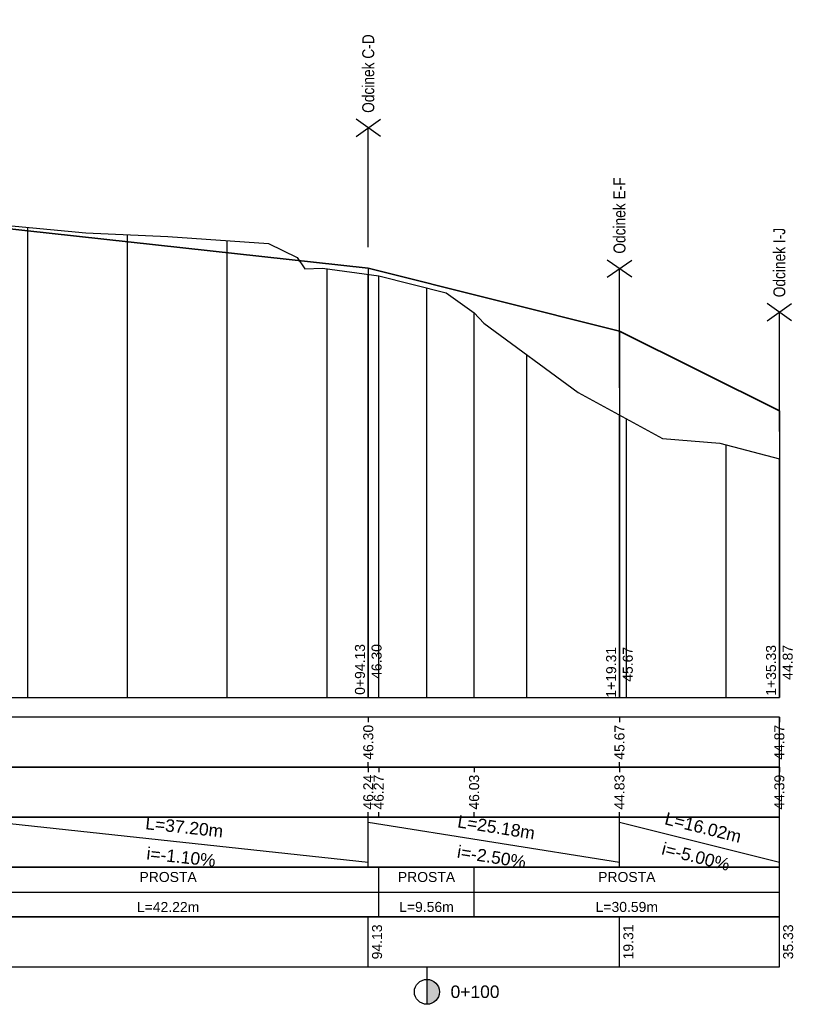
# Model space of a CAD drawing. Header units: metres. Extents: x 0 to 5465380, y 0 to 5925815.
# Tile 137 of 141: x 5465109 to 5465187, y 5925684 to 5925783. Entities that reach past the tile are written whole.
import ezdxf

# ---------------------------------------------------------------- set-up
doc = ezdxf.new("R2010")
doc.units = ezdxf.units.M
for name, color, linetype in [('$DR - opis', 1, 'Continuous'), ('$DR - wymiary', 7, 'Continuous'), ('AecObjExplode_rys 1_Vport_D5A', 7, 'Continuous'), ('AecObjExplode_rys 3_Vport_DDD', 7, 'Continuous'), ('AecObjExplode_rys 4_Vport_E22', 7, 'Continuous'), ('C-DROGI-PROFILE', 7, 'Continuous'), ('C-DROGI-PROFILE-ETYKIETY', 7, 'Continuous'), ('C-DROGI-PROFILE-WIDOKI', 7, 'Continuous'), ('C-DROGI-PROFILE-WIDOKI-ETYKIETY', 7, 'Continuous')]:
    doc.layers.add(name, color=color, linetype=linetype)
doc.styles.add('ARIAL 2', font='ARIALN.TTF')
doc.styles.get("Standard").update_dxf_attribs({"font": 'arial.ttf'})

# ---------------------------------------------------------------- blocks, each defined once
blk = doc.blocks.new('kilometraz')
at = {"linetype": 'ByBlock', "lineweight": -2}
blk.add_hatch(color=0, dxfattribs=at).paths.add_polyline_path([(0, -0.5, 0.414214), (0.5, 0, 0.414214), (0, 0.5)])
at = {"color": 0, "linetype": 'ByBlock', "lineweight": -2}
blk.add_line((0, 0.5), (0, -0.5), dxfattribs=at)
blk.add_circle((0, 0), 0.5, dxfattribs=at)
blk = doc.blocks.new('AecObjExplode_rys 1_Vport_D5A')
at = {"layer": 'C-DROGI-PROFILE', "color": 94, "linetype": 'Continuous', "lineweight": -3}
for p, q in [((5465106.707, 5925762.561), (5465115.825, 5925761.692)), ((5465115.825, 5925761.692), (5465124.025, 5925761.318)), ((5465124.025, 5925761.318), (5465134.109, 5925760.618)), ((5465134.109, 5925760.618), (5465137.005, 5925759.232)), ((5465137.005, 5925759.232), (5465137.757, 5925758.084)), ((5465137.757, 5925758.084), (5465139.527, 5925758.152)), ((5465139.527, 5925758.152), (5465145.17, 5925757.39)), ((5465145.17, 5925757.39), (5465151.928, 5925755.695)), ((5465151.928, 5925755.695), (5465154.73, 5925753.68)), ((5465154.73, 5925753.68), (5465155.696, 5925752.634)), ((5465155.696, 5925752.634), (5465165.167, 5925745.693)), ((5465165.167, 5925745.693), (5465173.588, 5925741.071)), ((5465173.588, 5925741.071), (5465179.337, 5925740.631)), ((5465179.337, 5925740.631), (5465185.318, 5925739.058))]:
    blk.add_line(p, q, dxfattribs=at)
at = {"layer": 'C-DROGI-PROFILE', "color": 190, "linetype": 'Continuous', "lineweight": 35}
for p, q in [((5465106.926, 5925762.235), (5465144.122, 5925758.154)), ((5465144.122, 5925758.154), (5465169.297, 5925751.854)), ((5465169.297, 5925751.854), (5465185.318, 5925743.844))]:
    blk.add_line(p, q, dxfattribs=at)
at = {"layer": 'C-DROGI-PROFILE-ETYKIETY', "color": 7, "linetype": 'Continuous', "lineweight": -3}
for p, q in [((5465144.122, 5925758.154), (5465144.122, 5925715.154)), ((5465169.297, 5925751.854), (5465169.297, 5925715.154)), ((5465185.318, 5925743.844), (5465185.318, 5925715.154))]:
    blk.add_line(p, q, dxfattribs=at)
at = {"layer": 'C-DROGI-PROFILE-WIDOKI', "color": 7, "linetype": 'Continuous', "lineweight": -3}
for p, q in [((5465109.991, 5925715.154), (5465109.991, 5925762.248)), ((5465119.991, 5925715.154), (5465119.991, 5925761.502)), ((5465129.991, 5925715.154), (5465129.991, 5925760.904)), ((5465139.991, 5925715.154), (5465139.991, 5925758.089)), ((5465144.122, 5925715.154), (5465144.122, 5925757.532)), ((5465149.991, 5925715.154), (5465149.991, 5925756.181)), ((5465159.991, 5925715.154), (5465159.991, 5925749.486)), ((5465169.297, 5925715.154), (5465169.297, 5925743.426)), ((5465169.991, 5925715.154), (5465169.991, 5925743.045)), ((5465179.991, 5925715.154), (5465179.991, 5925740.459)), ((5465185.318, 5925715.154), (5465185.318, 5925739.058)), ((5465049.491, 5925715.154), (5465185.318, 5925715.154)), ((5465185.318, 5925713.154), (5465185.318, 5925712.654)), ((5465185.318, 5925708.154), (5465185.318, 5925708.654)), ((5465144.122, 5925698.154), (5465144.122, 5925703.154)), ((5465169.297, 5925698.154), (5465169.297, 5925703.154)), ((5465145.17, 5925693.154), (5465145.17, 5925698.154)), ((5465154.73, 5925693.154), (5465154.73, 5925698.154)), ((5465149.991, 5925688.154), (5465149.991, 5925685.654))]:
    blk.add_line(p, q, dxfattribs=at)
at = {"layer": 'C-DROGI-PROFILE-WIDOKI', "color": 8, "linetype": 'Continuous', "lineweight": -3}
for p, q in [((5465145.17, 5925715.154), (5465145.17, 5925757.39)), ((5465154.73, 5925715.154), (5465154.73, 5925753.68)), ((5465185.318, 5925715.154), (5465185.318, 5925739.058))]:
    blk.add_line(p, q, dxfattribs=at)
at = {"layer": 'C-DROGI-PROFILE-WIDOKI', "color": 4, "linetype": 'Continuous', "lineweight": -3}
for p, q in [((5465144.122, 5925713.154), (5465144.122, 5925712.654)), ((5465169.297, 5925713.154), (5465169.297, 5925712.654)), ((5465144.122, 5925708.154), (5465144.122, 5925708.654)), ((5465169.297, 5925708.154), (5465169.297, 5925708.654)), ((5465106.926, 5925702.654), (5465144.122, 5925698.654)), ((5465144.122, 5925702.654), (5465169.297, 5925698.654)), ((5465169.297, 5925702.654), (5465185.318, 5925698.654)), ((5465102.947, 5925695.654), (5465185.318, 5925695.654))]:
    blk.add_line(p, q, dxfattribs=at)
at = {"layer": 'C-DROGI-PROFILE-WIDOKI', "color": 1, "linetype": 'Continuous', "lineweight": -3}
for p, q in [((5465144.122, 5925708.154), (5465144.122, 5925707.654)), ((5465169.297, 5925708.154), (5465169.297, 5925707.654)), ((5465185.318, 5925708.154), (5465185.318, 5925707.654)), ((5465144.122, 5925703.154), (5465144.122, 5925703.654)), ((5465169.297, 5925703.154), (5465169.297, 5925703.654)), ((5465185.318, 5925703.154), (5465185.318, 5925703.654)), ((5465144.122, 5925688.154), (5465144.122, 5925693.154)), ((5465169.297, 5925688.154), (5465169.297, 5925693.154)), ((5465185.318, 5925688.154), (5465185.318, 5925693.154))]:
    blk.add_line(p, q, dxfattribs=at)
at = {"layer": 'C-DROGI-PROFILE-WIDOKI', "color": 150, "linetype": 'Continuous', "lineweight": -3}
for p, q in [((5465145.17, 5925708.154), (5465145.17, 5925707.654)), ((5465154.73, 5925708.154), (5465154.73, 5925707.654)), ((5465145.17, 5925703.154), (5465145.17, 5925703.654)), ((5465154.73, 5925703.154), (5465154.73, 5925703.654))]:
    blk.add_line(p, q, dxfattribs=at)
at = {"layer": 'C-DROGI-PROFILE-WIDOKI', "color": 7, "linetype": 'Continuous', "lineweight": -3}
for points in [[(5465049.991, 5925708.154), (5465185.318, 5925708.154), (5465185.318, 5925713.154), (5465049.991, 5925713.154)], [(5465049.991, 5925703.154), (5465185.318, 5925703.154), (5465185.318, 5925708.154), (5465049.991, 5925708.154)], [(5465049.991, 5925698.154), (5465185.318, 5925698.154), (5465185.318, 5925703.154), (5465049.991, 5925703.154)], [(5465049.991, 5925693.154), (5465185.318, 5925693.154), (5465185.318, 5925698.154), (5465049.991, 5925698.154)], [(5465049.991, 5925688.154), (5465185.318, 5925688.154), (5465185.318, 5925693.154), (5465049.991, 5925693.154)]]:
    blk.add_3dface(points, dxfattribs=at)
at = {"layer": '$DR - wymiary', "color": 7, "linetype": 'Continuous', "lineweight": -3, "xscale": 2.499999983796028, "yscale": 2.499999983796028, "zscale": 2.499999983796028, "rotation": 8.53773646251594e-07}
blk.add_blockref('kilometraz', (5465149.991, 5925685.654), dxfattribs=at)
at = {"layer": 'C-DROGI-PROFILE-ETYKIETY', "color": 7, "linetype": 'Continuous', "lineweight": -3, "char_height": 1, "attachment_point": 6, "rotation": 90}
for s, insert in [('0+94.13\\P{\\fArial|b0|i0|c238|p34;46.30}', (5465144.122, 5925720.496)), ('1+19.31\\P{\\fArial|b0|i0|c238|p34;45.67}', (5465169.297, 5925720.209)), ('1+35.33\\P{\\fArial|b0|i0|c238|p34;44.87}', (5465185.318, 5925720.402))]:
    blk.add_mtext(s, dxfattribs=dict(at, insert=insert))
at = {"layer": 'C-DROGI-PROFILE-WIDOKI-ETYKIETY', "color": 7, "linetype": 'Continuous', "lineweight": -3}
for s, insert, char_height, attachment_point, rotation in [('46.30', (5465144.122, 5925710.654), 1, 5, 90), ('45.67', (5465169.297, 5925710.654), 1, 5, 90), ('44.87', (5465185.318, 5925710.654), 1, 5, 90), ('46.24', (5465144.122, 5925705.654), 1, 5, 90), ('46.27', (5465145.17, 5925705.654), 1, 5, 90), ('46.03', (5465154.73, 5925705.654), 1, 5, 90), ('44.83', (5465169.297, 5925705.654), 1, 5, 90), ('44.39', (5465185.318, 5925705.654), 1, 5, 90), ('L=16.02m', (5465177.671, 5925702.109), 1.25, 5, 345.98094), ('L=37.20m', (5465125.684, 5925702.145), 1.25, 5, 353.86203), ('L=25.18m', (5465156.945, 5925702.135), 1.25, 5, 350.97205), ('i=-5.00%', (5465176.944, 5925699.199), 1.25, 5, 345.98094), ('i=-1.10%', (5465125.364, 5925699.163), 1.25, 5, 353.86203), ('i=-2.50%', (5465156.474, 5925699.173), 1.25, 5, 350.97205), ('94.13', (5465144.497, 5925690.654), 1, 2, 90), ('19.31', (5465169.672, 5925690.654), 1, 2, 90), ('35.33', (5465185.693, 5925690.654), 1, 2, 90)]:
    blk.add_mtext(s, dxfattribs=dict(at, insert=insert, char_height=char_height, attachment_point=attachment_point, rotation=rotation))
for s, insert, char_height, attachment_point in [('PROSTA', (5465124.058, 5925697.154), 1, 5), ('PROSTA', (5465149.95, 5925697.154), 1, 5), ('PROSTA', (5465170.024, 5925697.154), 1, 5), ('L=42.22m', (5465124.058, 5925694.154), 1, 5), ('L=9.56m', (5465149.95, 5925694.154), 1, 5), ('L=30.59m', (5465170.024, 5925694.154), 1, 5), ('0+100', (5465152.366, 5925685.654), 1.25, 4)]:
    blk.add_mtext(s, dxfattribs=dict(at, insert=insert, char_height=char_height, attachment_point=attachment_point))
blk = doc.blocks.new('AecObjExplode_rys 4_Vport_E22')
at = {"layer": 'C-DROGI-PROFILE', "color": 94, "linetype": 'Continuous', "lineweight": -3}
for p, q in [((5465106.707, 5925762.561), (5465115.825, 5925761.692)), ((5465115.825, 5925761.692), (5465124.025, 5925761.318)), ((5465124.025, 5925761.318), (5465134.109, 5925760.618)), ((5465134.109, 5925760.618), (5465137.005, 5925759.232)), ((5465137.005, 5925759.232), (5465137.757, 5925758.084)), ((5465137.757, 5925758.084), (5465139.527, 5925758.152)), ((5465139.527, 5925758.152), (5465145.17, 5925757.39)), ((5465145.17, 5925757.39), (5465151.928, 5925755.695)), ((5465151.928, 5925755.695), (5465154.73, 5925753.68)), ((5465154.73, 5925753.68), (5465155.696, 5925752.634)), ((5465155.696, 5925752.634), (5465165.167, 5925745.693)), ((5465165.167, 5925745.693), (5465173.588, 5925741.071)), ((5465173.588, 5925741.071), (5465179.337, 5925740.631)), ((5465179.337, 5925740.631), (5465185.318, 5925739.058))]:
    blk.add_line(p, q, dxfattribs=at)
at = {"layer": 'C-DROGI-PROFILE', "color": 190, "linetype": 'Continuous', "lineweight": 35}
for p, q in [((5465106.926, 5925762.235), (5465144.122, 5925758.154)), ((5465144.122, 5925758.154), (5465169.297, 5925751.854)), ((5465169.297, 5925751.854), (5465185.318, 5925743.844))]:
    blk.add_line(p, q, dxfattribs=at)
at = {"layer": 'C-DROGI-PROFILE-ETYKIETY', "color": 7, "linetype": 'Continuous', "lineweight": -3}
for p, q in [((5465144.122, 5925758.154), (5465144.122, 5925715.154)), ((5465169.297, 5925751.854), (5465169.297, 5925715.154)), ((5465185.318, 5925743.844), (5465185.318, 5925715.154))]:
    blk.add_line(p, q, dxfattribs=at)
at = {"layer": 'C-DROGI-PROFILE-WIDOKI', "color": 7, "linetype": 'Continuous', "lineweight": -3}
for p, q in [((5465109.991, 5925715.154), (5465109.991, 5925762.248)), ((5465119.991, 5925715.154), (5465119.991, 5925761.502)), ((5465129.991, 5925715.154), (5465129.991, 5925760.904)), ((5465139.991, 5925715.154), (5465139.991, 5925758.089)), ((5465144.122, 5925715.154), (5465144.122, 5925757.532)), ((5465149.991, 5925715.154), (5465149.991, 5925756.181)), ((5465159.991, 5925715.154), (5465159.991, 5925749.486)), ((5465169.297, 5925715.154), (5465169.297, 5925743.426)), ((5465169.991, 5925715.154), (5465169.991, 5925743.045)), ((5465179.991, 5925715.154), (5465179.991, 5925740.459)), ((5465185.318, 5925715.154), (5465185.318, 5925739.058)), ((5465049.491, 5925715.154), (5465185.318, 5925715.154)), ((5465185.318, 5925713.154), (5465185.318, 5925712.654)), ((5465185.318, 5925708.154), (5465185.318, 5925708.654)), ((5465144.122, 5925698.154), (5465144.122, 5925703.154)), ((5465169.297, 5925698.154), (5465169.297, 5925703.154)), ((5465145.17, 5925693.154), (5465145.17, 5925698.154)), ((5465154.73, 5925693.154), (5465154.73, 5925698.154)), ((5465149.991, 5925688.154), (5465149.991, 5925685.654))]:
    blk.add_line(p, q, dxfattribs=at)
at = {"layer": 'C-DROGI-PROFILE-WIDOKI', "color": 8, "linetype": 'Continuous', "lineweight": -3}
for p, q in [((5465145.17, 5925715.154), (5465145.17, 5925757.39)), ((5465154.73, 5925715.154), (5465154.73, 5925753.68)), ((5465185.318, 5925715.154), (5465185.318, 5925739.058))]:
    blk.add_line(p, q, dxfattribs=at)
at = {"layer": 'C-DROGI-PROFILE-WIDOKI', "color": 4, "linetype": 'Continuous', "lineweight": -3}
for p, q in [((5465144.122, 5925713.154), (5465144.122, 5925712.654)), ((5465169.297, 5925713.154), (5465169.297, 5925712.654)), ((5465144.122, 5925708.154), (5465144.122, 5925708.654)), ((5465169.297, 5925708.154), (5465169.297, 5925708.654)), ((5465106.926, 5925702.654), (5465144.122, 5925698.654)), ((5465144.122, 5925702.654), (5465169.297, 5925698.654)), ((5465169.297, 5925702.654), (5465185.318, 5925698.654)), ((5465102.947, 5925695.654), (5465185.318, 5925695.654))]:
    blk.add_line(p, q, dxfattribs=at)
at = {"layer": 'C-DROGI-PROFILE-WIDOKI', "color": 1, "linetype": 'Continuous', "lineweight": -3}
for p, q in [((5465144.122, 5925708.154), (5465144.122, 5925707.654)), ((5465169.297, 5925708.154), (5465169.297, 5925707.654)), ((5465185.318, 5925708.154), (5465185.318, 5925707.654)), ((5465144.122, 5925703.154), (5465144.122, 5925703.654)), ((5465169.297, 5925703.154), (5465169.297, 5925703.654)), ((5465185.318, 5925703.154), (5465185.318, 5925703.654)), ((5465144.122, 5925688.154), (5465144.122, 5925693.154)), ((5465169.297, 5925688.154), (5465169.297, 5925693.154)), ((5465185.318, 5925688.154), (5465185.318, 5925693.154))]:
    blk.add_line(p, q, dxfattribs=at)
at = {"layer": 'C-DROGI-PROFILE-WIDOKI', "color": 150, "linetype": 'Continuous', "lineweight": -3}
for p, q in [((5465145.17, 5925708.154), (5465145.17, 5925707.654)), ((5465154.73, 5925708.154), (5465154.73, 5925707.654)), ((5465145.17, 5925703.154), (5465145.17, 5925703.654)), ((5465154.73, 5925703.154), (5465154.73, 5925703.654))]:
    blk.add_line(p, q, dxfattribs=at)
at = {"layer": 'C-DROGI-PROFILE-WIDOKI', "color": 7, "linetype": 'Continuous', "lineweight": -3}
for points in [[(5465049.991, 5925708.154), (5465185.318, 5925708.154), (5465185.318, 5925713.154), (5465049.991, 5925713.154)], [(5465049.991, 5925703.154), (5465185.318, 5925703.154), (5465185.318, 5925708.154), (5465049.991, 5925708.154)], [(5465049.991, 5925698.154), (5465185.318, 5925698.154), (5465185.318, 5925703.154), (5465049.991, 5925703.154)], [(5465049.991, 5925693.154), (5465185.318, 5925693.154), (5465185.318, 5925698.154), (5465049.991, 5925698.154)], [(5465049.991, 5925688.154), (5465185.318, 5925688.154), (5465185.318, 5925693.154), (5465049.991, 5925693.154)]]:
    blk.add_3dface(points, dxfattribs=at)
at = {"layer": '$DR - wymiary', "color": 7, "linetype": 'Continuous', "lineweight": -3, "xscale": 2.50000000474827, "yscale": 2.50000000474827, "zscale": 2.50000000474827}
blk.add_blockref('kilometraz', (5465149.991, 5925685.654), dxfattribs=at)
at = {"layer": 'C-DROGI-PROFILE-ETYKIETY', "color": 7, "linetype": 'Continuous', "lineweight": -3, "char_height": 1, "attachment_point": 6, "rotation": 90}
for s, insert in [('0+94.13\\P{\\fArial|b0|i0|c238|p34;46.30}', (5465144.122, 5925720.496)), ('1+19.31\\P{\\fArial|b0|i0|c238|p34;45.67}', (5465169.297, 5925720.209)), ('1+35.33\\P{\\fArial|b0|i0|c238|p34;44.87}', (5465185.318, 5925720.402))]:
    blk.add_mtext(s, dxfattribs=dict(at, insert=insert))
at = {"layer": 'C-DROGI-PROFILE-WIDOKI-ETYKIETY', "color": 7, "linetype": 'Continuous', "lineweight": -3}
for s, insert, char_height, attachment_point, rotation in [('46.30', (5465144.122, 5925710.654), 1, 5, 90), ('45.67', (5465169.297, 5925710.654), 1, 5, 90), ('44.87', (5465185.318, 5925710.654), 1, 5, 90), ('46.24', (5465144.122, 5925705.654), 1, 5, 90), ('46.27', (5465145.17, 5925705.654), 1, 5, 90), ('46.03', (5465154.73, 5925705.654), 1, 5, 90), ('44.83', (5465169.297, 5925705.654), 1, 5, 90), ('44.39', (5465185.318, 5925705.654), 1, 5, 90), ('L=16.02m', (5465177.671, 5925702.109), 1.25, 5, 345.98094), ('L=37.20m', (5465125.684, 5925702.145), 1.25, 5, 353.86203), ('L=25.18m', (5465156.945, 5925702.135), 1.25, 5, 350.97205), ('i=-5.00%', (5465176.944, 5925699.199), 1.25, 5, 345.98094), ('i=-1.10%', (5465125.364, 5925699.163), 1.25, 5, 353.86203), ('i=-2.50%', (5465156.474, 5925699.173), 1.25, 5, 350.97205), ('94.13', (5465144.497, 5925690.654), 1, 2, 90), ('19.31', (5465169.672, 5925690.654), 1, 2, 90), ('35.33', (5465185.693, 5925690.654), 1, 2, 90)]:
    blk.add_mtext(s, dxfattribs=dict(at, insert=insert, char_height=char_height, attachment_point=attachment_point, rotation=rotation))
for s, insert, char_height, attachment_point in [('PROSTA', (5465124.058, 5925697.154), 1, 5), ('PROSTA', (5465149.95, 5925697.154), 1, 5), ('PROSTA', (5465170.024, 5925697.154), 1, 5), ('L=42.22m', (5465124.058, 5925694.154), 1, 5), ('L=9.56m', (5465149.95, 5925694.154), 1, 5), ('L=30.59m', (5465170.024, 5925694.154), 1, 5), ('0+100', (5465152.366, 5925685.654), 1.25, 4)]:
    blk.add_mtext(s, dxfattribs=dict(at, insert=insert, char_height=char_height, attachment_point=attachment_point))
blk = doc.blocks.new('AecObjExplode_rys 3_Vport_DDD')
at = {"layer": 'C-DROGI-PROFILE', "color": 94, "linetype": 'Continuous', "lineweight": -3}
for p, q in [((5465106.707, 5925762.561), (5465115.825, 5925761.692)), ((5465115.825, 5925761.692), (5465124.025, 5925761.318)), ((5465124.025, 5925761.318), (5465134.109, 5925760.618)), ((5465134.109, 5925760.618), (5465137.005, 5925759.232)), ((5465137.005, 5925759.232), (5465137.757, 5925758.084)), ((5465137.757, 5925758.084), (5465139.527, 5925758.152)), ((5465139.527, 5925758.152), (5465145.17, 5925757.39)), ((5465145.17, 5925757.39), (5465151.928, 5925755.695)), ((5465151.928, 5925755.695), (5465154.73, 5925753.68)), ((5465154.73, 5925753.68), (5465155.696, 5925752.634)), ((5465155.696, 5925752.634), (5465165.167, 5925745.693)), ((5465165.167, 5925745.693), (5465173.588, 5925741.071)), ((5465173.588, 5925741.071), (5465179.337, 5925740.631)), ((5465179.337, 5925740.631), (5465185.318, 5925739.058))]:
    blk.add_line(p, q, dxfattribs=at)
at = {"layer": 'C-DROGI-PROFILE', "color": 190, "linetype": 'Continuous', "lineweight": 35}
for p, q in [((5465106.926, 5925762.235), (5465144.122, 5925758.154)), ((5465144.122, 5925758.154), (5465169.297, 5925751.854)), ((5465169.297, 5925751.854), (5465185.318, 5925743.844))]:
    blk.add_line(p, q, dxfattribs=at)
at = {"layer": 'C-DROGI-PROFILE-ETYKIETY', "color": 7, "linetype": 'Continuous', "lineweight": -3}
for p, q in [((5465144.122, 5925758.154), (5465144.122, 5925715.154)), ((5465169.297, 5925751.854), (5465169.297, 5925715.154)), ((5465185.318, 5925743.844), (5465185.318, 5925715.154))]:
    blk.add_line(p, q, dxfattribs=at)
at = {"layer": 'C-DROGI-PROFILE-WIDOKI', "color": 7, "linetype": 'Continuous', "lineweight": -3}
for p, q in [((5465109.991, 5925715.154), (5465109.991, 5925762.248)), ((5465119.991, 5925715.154), (5465119.991, 5925761.502)), ((5465129.991, 5925715.154), (5465129.991, 5925760.904)), ((5465139.991, 5925715.154), (5465139.991, 5925758.089)), ((5465144.122, 5925715.154), (5465144.122, 5925757.532)), ((5465149.991, 5925715.154), (5465149.991, 5925756.181)), ((5465159.991, 5925715.154), (5465159.991, 5925749.486)), ((5465169.297, 5925715.154), (5465169.297, 5925743.426)), ((5465169.991, 5925715.154), (5465169.991, 5925743.045)), ((5465179.991, 5925715.154), (5465179.991, 5925740.459)), ((5465185.318, 5925715.154), (5465185.318, 5925739.058)), ((5465049.491, 5925715.154), (5465185.318, 5925715.154)), ((5465185.318, 5925713.154), (5465185.318, 5925712.654)), ((5465185.318, 5925708.154), (5465185.318, 5925708.654)), ((5465144.122, 5925698.154), (5465144.122, 5925703.154)), ((5465169.297, 5925698.154), (5465169.297, 5925703.154)), ((5465145.17, 5925693.154), (5465145.17, 5925698.154)), ((5465154.73, 5925693.154), (5465154.73, 5925698.154)), ((5465149.991, 5925688.154), (5465149.991, 5925685.654))]:
    blk.add_line(p, q, dxfattribs=at)
at = {"layer": 'C-DROGI-PROFILE-WIDOKI', "color": 8, "linetype": 'Continuous', "lineweight": -3}
for p, q in [((5465145.17, 5925715.154), (5465145.17, 5925757.39)), ((5465154.73, 5925715.154), (5465154.73, 5925753.68)), ((5465185.318, 5925715.154), (5465185.318, 5925739.058))]:
    blk.add_line(p, q, dxfattribs=at)
at = {"layer": 'C-DROGI-PROFILE-WIDOKI', "color": 4, "linetype": 'Continuous', "lineweight": -3}
for p, q in [((5465144.122, 5925713.154), (5465144.122, 5925712.654)), ((5465169.297, 5925713.154), (5465169.297, 5925712.654)), ((5465144.122, 5925708.154), (5465144.122, 5925708.654)), ((5465169.297, 5925708.154), (5465169.297, 5925708.654)), ((5465106.926, 5925702.654), (5465144.122, 5925698.654)), ((5465144.122, 5925702.654), (5465169.297, 5925698.654)), ((5465169.297, 5925702.654), (5465185.318, 5925698.654)), ((5465102.947, 5925695.654), (5465185.318, 5925695.654))]:
    blk.add_line(p, q, dxfattribs=at)
at = {"layer": 'C-DROGI-PROFILE-WIDOKI', "color": 1, "linetype": 'Continuous', "lineweight": -3}
for p, q in [((5465144.122, 5925708.154), (5465144.122, 5925707.654)), ((5465169.297, 5925708.154), (5465169.297, 5925707.654)), ((5465185.318, 5925708.154), (5465185.318, 5925707.654)), ((5465144.122, 5925703.154), (5465144.122, 5925703.654)), ((5465169.297, 5925703.154), (5465169.297, 5925703.654)), ((5465185.318, 5925703.154), (5465185.318, 5925703.654)), ((5465144.122, 5925688.154), (5465144.122, 5925693.154)), ((5465169.297, 5925688.154), (5465169.297, 5925693.154)), ((5465185.318, 5925688.154), (5465185.318, 5925693.154))]:
    blk.add_line(p, q, dxfattribs=at)
at = {"layer": 'C-DROGI-PROFILE-WIDOKI', "color": 150, "linetype": 'Continuous', "lineweight": -3}
for p, q in [((5465145.17, 5925708.154), (5465145.17, 5925707.654)), ((5465154.73, 5925708.154), (5465154.73, 5925707.654)), ((5465145.17, 5925703.154), (5465145.17, 5925703.654)), ((5465154.73, 5925703.154), (5465154.73, 5925703.654))]:
    blk.add_line(p, q, dxfattribs=at)
at = {"layer": 'C-DROGI-PROFILE-WIDOKI', "color": 7, "linetype": 'Continuous', "lineweight": -3}
for points in [[(5465049.991, 5925708.154), (5465185.318, 5925708.154), (5465185.318, 5925713.154), (5465049.991, 5925713.154)], [(5465049.991, 5925703.154), (5465185.318, 5925703.154), (5465185.318, 5925708.154), (5465049.991, 5925708.154)], [(5465049.991, 5925698.154), (5465185.318, 5925698.154), (5465185.318, 5925703.154), (5465049.991, 5925703.154)], [(5465049.991, 5925693.154), (5465185.318, 5925693.154), (5465185.318, 5925698.154), (5465049.991, 5925698.154)], [(5465049.991, 5925688.154), (5465185.318, 5925688.154), (5465185.318, 5925693.154), (5465049.991, 5925693.154)]]:
    blk.add_3dface(points, dxfattribs=at)
at = {"layer": '$DR - wymiary', "color": 7, "linetype": 'Continuous', "lineweight": -3, "xscale": 2.499999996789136, "yscale": 2.499999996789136, "zscale": 2.499999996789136}
blk.add_blockref('kilometraz', (5465149.991, 5925685.654), dxfattribs=at)
at = {"layer": 'C-DROGI-PROFILE-ETYKIETY', "color": 7, "linetype": 'Continuous', "lineweight": -3, "char_height": 1, "attachment_point": 6, "rotation": 90}
for s, insert in [('0+94.13\\P{\\fArial|b0|i0|c238|p34;46.30}', (5465144.122, 5925720.496)), ('1+19.31\\P{\\fArial|b0|i0|c238|p34;45.67}', (5465169.297, 5925720.209)), ('1+35.33\\P{\\fArial|b0|i0|c238|p34;44.87}', (5465185.318, 5925720.402))]:
    blk.add_mtext(s, dxfattribs=dict(at, insert=insert))
at = {"layer": 'C-DROGI-PROFILE-WIDOKI-ETYKIETY', "color": 7, "linetype": 'Continuous', "lineweight": -3}
for s, insert, char_height, attachment_point, rotation in [('46.30', (5465144.122, 5925710.654), 1, 5, 90), ('45.67', (5465169.297, 5925710.654), 1, 5, 90), ('44.87', (5465185.318, 5925710.654), 1, 5, 90), ('46.24', (5465144.122, 5925705.654), 1, 5, 90), ('46.27', (5465145.17, 5925705.654), 1, 5, 90), ('46.03', (5465154.73, 5925705.654), 1, 5, 90), ('44.83', (5465169.297, 5925705.654), 1, 5, 90), ('44.39', (5465185.318, 5925705.654), 1, 5, 90), ('L=16.02m', (5465177.671, 5925702.109), 1.25, 5, 345.98094), ('L=37.20m', (5465125.684, 5925702.145), 1.25, 5, 353.86203), ('L=25.18m', (5465156.945, 5925702.135), 1.25, 5, 350.97205), ('i=-5.00%', (5465176.944, 5925699.199), 1.25, 5, 345.98094), ('i=-1.10%', (5465125.364, 5925699.163), 1.25, 5, 353.86203), ('i=-2.50%', (5465156.474, 5925699.173), 1.25, 5, 350.97205), ('94.13', (5465144.497, 5925690.654), 1, 2, 90), ('19.31', (5465169.672, 5925690.654), 1, 2, 90), ('35.33', (5465185.693, 5925690.654), 1, 2, 90)]:
    blk.add_mtext(s, dxfattribs=dict(at, insert=insert, char_height=char_height, attachment_point=attachment_point, rotation=rotation))
for s, insert, char_height, attachment_point in [('PROSTA', (5465124.058, 5925697.154), 1, 5), ('PROSTA', (5465149.95, 5925697.154), 1, 5), ('PROSTA', (5465170.024, 5925697.154), 1, 5), ('L=42.22m', (5465124.058, 5925694.154), 1, 5), ('L=9.56m', (5465149.95, 5925694.154), 1, 5), ('L=30.59m', (5465170.024, 5925694.154), 1, 5), ('0+100', (5465152.366, 5925685.654), 1.25, 4)]:
    blk.add_mtext(s, dxfattribs=dict(at, insert=insert, char_height=char_height, attachment_point=attachment_point))

msp = doc.modelspace()

# ---------------------------------------------------------------- linework, layer by layer
at = {"layer": '$DR - opis', "flags": 128}
for points in [[(5465142.896, 5925771.357), (5465145.348, 5925773.074)], [(5465145.348, 5925771.357), (5465142.896, 5925773.074)], [(5465144.122, 5925760.257), (5465144.122, 5925772.215)], [(5465168.071, 5925757.251), (5465170.523, 5925758.968)], [(5465170.523, 5925757.251), (5465168.071, 5925758.968)], [(5465169.297, 5925746.151), (5465169.297, 5925758.109)], [(5465184.092, 5925752.883), (5465186.544, 5925754.6)], [(5465186.544, 5925752.883), (5465184.092, 5925754.6)], [(5465185.318, 5925741.783), (5465185.318, 5925753.742)]]:
    msp.add_lwpolyline(points, dxfattribs=at)

# ---------------------------------------------------------------- block references
at = {"layer": 'AecObjExplode_rys 1_Vport_D5A'}
msp.add_blockref('AecObjExplode_rys 1_Vport_D5A', (0, 0), dxfattribs=at)
at = {"layer": 'AecObjExplode_rys 3_Vport_DDD'}
msp.add_blockref('AecObjExplode_rys 3_Vport_DDD', (0, 0), dxfattribs=at)
at = {"layer": 'AecObjExplode_rys 4_Vport_E22'}
msp.add_blockref('AecObjExplode_rys 4_Vport_E22', (0, 0), dxfattribs=at)

# ---------------------------------------------------------------- texts
at = {"layer": '$DR - opis', "char_height": 1.2, "attachment_point": 4, "rotation": 90, "style": 'ARIAL 2'}
for s, insert in [('Odcinek C-D', (5465144.122, 5925773.71)), ('Odcinek E-F', (5465169.297, 5925759.604)), ('Odcinek I-J', (5465185.318, 5925755.236))]:
    msp.add_mtext_dynamic_manual_height_columns(s, width=16.96519, gutter_width=100, heights=[0], dxfattribs=dict(at, insert=insert))

doc.saveas('drawing.dxf')
